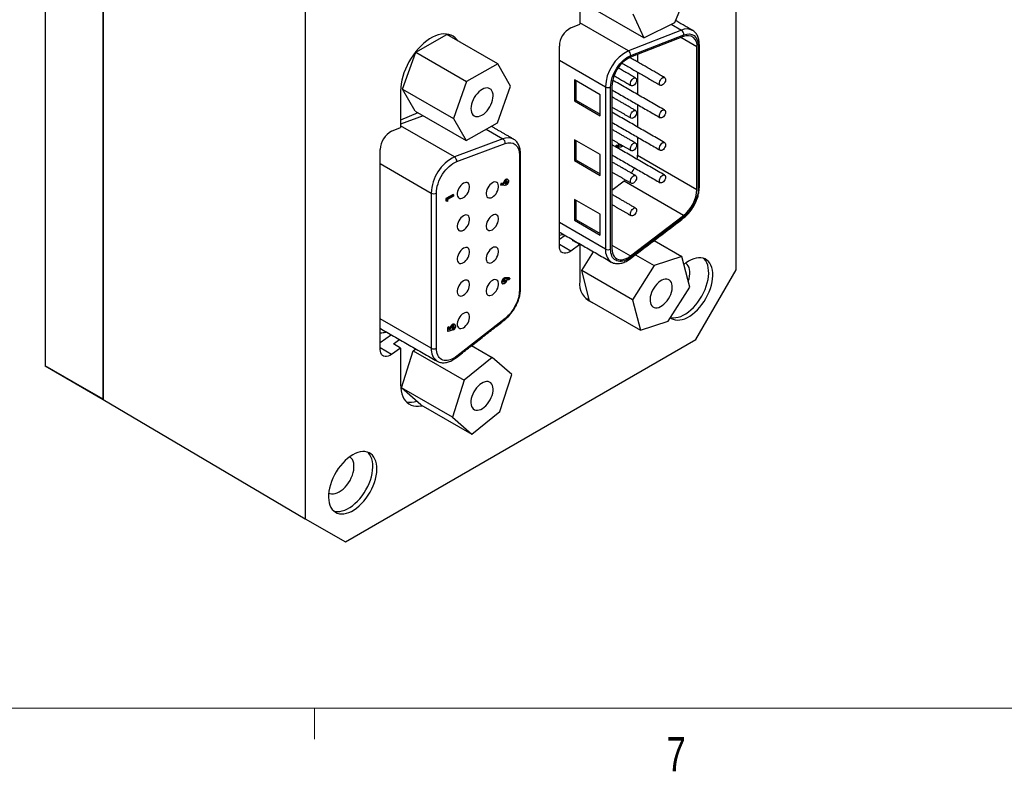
# Model space of a CAD drawing. Header units: millimetres. Extents: x 11 to 421, y 5 to 275.
# Tile 2 of 10: x 45 to 114, y 6 to 58. Entities that reach past the tile are written whole.
import ezdxf

# ---------------------------------------------------------------- set-up
doc = ezdxf.new("R2010")
doc.units = ezdxf.units.MM
doc.styles.add('SLDTEXTSTYLE0', font='TXT', dxfattribs={"width": 0.75})

msp = doc.modelspace()

# ---------------------------------------------------------------- linework, layer by layer
at = {"color": 7, "linetype": 'Continuous', "lineweight": 30}
for p, q in [((95.194, 40.423), (95.194, 77.531)), ((47.2, 70.747), (47.2, 33.757)), ((51.23, 68.42), (51.23, 31.431)), ((51.23, 31.431), (51.23, 68.42)), ((65.249, 60.244), (65.249, 23.136)), ((90.938, 57.625), (91.962, 60.179)), ((84.323, 59.343), (84.323, 57.519)), ((88.773, 56.555), (85.235, 58.598)), ((88.003, 58.223), (88.773, 56.555)), ((83.704, 57.251), (84.323, 57.519)), ((87.714, 55.648), (84.323, 57.606)), ((88.773, 56.555), (90.938, 57.625)), ((90.685, 57.5), (91.396, 57.089)), ((72.928, 55.555), (75.098, 56.789)), ((78.636, 54.746), (75.098, 56.789)), ((91.396, 57.089), (87.714, 55.648)), ((91.532, 56.654), (87.851, 55.213)), ((87.865, 55.323), (91.547, 56.765)), ((92.469, 55.925), (91.338, 56.578)), ((72.015, 52.994), (72.928, 55.555)), ((72.928, 55.555), (76.466, 53.513)), ((82.909, 42.088), (82.909, 55.982)), ((88.338, 55.404), (88.338, 54.881)), ((92.469, 46.02), (92.469, 55.925)), ((92.559, 55.977), (92.559, 46.072)), ((78.636, 54.746), (76.466, 53.513)), ((79.522, 53.207), (78.636, 54.746)), ((82.909, 54.995), (86.111, 53.146)), ((88.338, 54.177), (88.338, 52.621)), ((76.466, 53.513), (75.553, 50.951)), ((85.752, 52.591), (83.956, 53.628)), ((83.956, 53.628), (83.956, 52.176)), ((84.046, 53.576), (84.046, 52.228)), ((71.878, 52.866), (71.878, 50.335)), ((72.015, 52.994), (75.553, 50.951)), ((72.9, 51.454), (72.015, 52.994)), ((78.609, 50.645), (79.522, 53.207)), ((86.111, 53.146), (86.111, 41.873)), ((86.47, 41.873), (86.47, 53.146)), ((86.56, 53.198), (86.56, 41.924)), ((83.956, 52.176), (84.046, 52.228)), ((83.956, 52.176), (85.752, 51.139)), ((84.046, 52.228), (85.752, 51.243)), ((85.752, 51.139), (85.752, 52.591)), ((73.075, 51.353), (71.878, 50.835)), ((72.9, 51.454), (76.438, 49.411)), ((88.338, 51.917), (88.338, 50.36)), ((73.451, 51.136), (71.878, 50.548)), ((75.553, 50.951), (76.438, 49.411)), ((76.438, 49.411), (78.609, 50.645)), ((71.258, 50.067), (71.878, 50.335)), ((75.63, 48.278), (71.878, 50.444)), ((77.83, 50.202), (78.989, 49.532)), ((78.989, 49.532), (75.63, 48.278)), ((85.752, 48.443), (83.956, 49.48)), ((83.956, 49.48), (83.956, 48.028)), ((84.046, 49.428), (84.046, 48.08)), ((88.338, 49.656), (88.338, 48.405)), ((70.464, 34.904), (70.464, 48.797)), ((75.779, 47.952), (79.137, 49.207)), ((86.818, 48.979), (86.858, 49.095)), ((86.818, 48.979), (86.854, 48.958)), ((86.854, 48.958), (86.894, 49.074)), ((87.105, 48.956), (86.854, 48.958)), ((86.858, 49.095), (87.031, 49.093)), ((86.858, 49.095), (86.894, 49.074)), ((86.894, 49.074), (87.067, 49.072)), ((87.031, 49.093), (87.067, 49.072)), ((87.185, 49.104), (87.221, 49.083)), ((80.132, 48.412), (80.132, 38.998)), ((83.956, 48.028), (84.046, 48.08)), ((83.956, 48.028), (85.752, 46.991)), ((84.046, 48.08), (85.752, 47.095)), ((85.752, 46.991), (85.752, 48.443)), ((88.338, 48.405), (92.469, 46.02)), ((70.464, 47.814), (74.007, 45.768)), ((79.222, 46.685), (79.186, 46.706)), ((79.288, 46.544), (79.252, 46.565)), ((87.402, 46.595), (86.56, 45.952)), ((87.402, 46.595), (87.508, 46.682)), ((91.532, 44.21), (87.402, 46.595)), ((78.855, 46.442), (78.815, 46.327)), ((78.851, 46.306), (78.815, 46.327)), ((78.851, 46.306), (78.891, 46.421)), ((79.101, 46.303), (78.851, 46.306)), ((79.027, 46.44), (78.855, 46.442)), ((78.891, 46.421), (78.855, 46.442)), ((78.891, 46.421), (79.063, 46.419)), ((79.063, 46.419), (79.027, 46.44)), ((79.181, 46.451), (79.216, 46.43)), ((74.007, 45.768), (74.007, 34.986)), ((74.366, 34.986), (74.366, 45.768)), ((75.53, 45.676), (75.029, 45.387)), ((75.029, 45.387), (75.029, 45.227)), ((75.065, 45.367), (75.029, 45.387)), ((75.065, 45.206), (75.029, 45.227)), ((75.065, 45.367), (75.566, 45.656)), ((75.065, 45.206), (75.065, 45.367)), ((75.149, 45.192), (75.065, 45.206)), ((75.566, 45.552), (75.149, 45.311)), ((75.149, 45.311), (75.149, 45.192)), ((75.566, 45.656), (75.53, 45.676)), ((75.566, 45.656), (75.566, 45.552)), ((85.752, 44.295), (83.956, 45.332)), ((83.956, 45.332), (83.956, 43.88)), ((84.046, 45.28), (84.046, 43.932)), ((83.956, 43.88), (84.046, 43.932)), ((83.956, 43.88), (85.752, 42.843)), ((84.046, 43.932), (85.752, 42.947)), ((85.752, 42.843), (85.752, 44.295)), ((87.851, 41.4), (91.532, 44.21)), ((91.547, 44.116), (87.865, 41.306)), ((86.111, 41.873), (82.909, 43.721)), ((83.308, 42.829), (82.909, 42.541)), ((83.828, 42.469), (83.874, 42.502)), ((84.323, 42.184), (83.828, 42.469)), ((89.489, 42.466), (91.424, 41.349)), ((83.704, 41.737), (82.909, 42.196)), ((84.323, 42.184), (83.704, 41.737)), ((84.323, 42.184), (84.323, 39.645)), ((86.56, 42.145), (87.851, 41.4)), ((84.46, 40.391), (85.275, 41.694)), ((88.188, 41.474), (89.486, 40.725)), ((91.424, 41.349), (89.486, 40.725)), ((91.967, 39.236), (91.424, 41.349)), ((87.998, 38.349), (84.46, 40.391)), ((85.003, 38.279), (84.46, 40.391)), ((89.486, 40.725), (87.998, 38.349)), ((92.4, 35.583), (95.194, 40.423)), ((79.055, 39.85), (79.091, 39.829)), ((79.165, 39.695), (79.129, 39.716)), ((79.425, 39.873), (79.174, 39.875)), ((79.21, 39.854), (79.174, 39.875)), ((79.21, 39.854), (79.461, 39.852)), ((79.42, 39.737), (79.249, 39.738)), ((79.461, 39.852), (79.42, 39.737)), ((79.461, 39.852), (79.425, 39.873)), ((78.934, 39.56), (78.898, 39.58)), ((79.095, 39.579), (79.059, 39.6)), ((90.479, 36.861), (91.967, 39.236)), ((87.998, 38.349), (88.541, 36.236)), ((85.003, 38.279), (88.541, 36.236)), ((74.007, 34.986), (70.464, 37.031)), ((79.137, 37.056), (75.779, 34.433)), ((75.224, 36.478), (75.14, 36.43)), ((75.14, 36.43), (75.14, 36.166)), ((75.176, 36.409), (75.14, 36.43)), ((75.176, 36.409), (75.259, 36.457)), ((75.176, 36.146), (75.176, 36.409)), ((75.259, 36.457), (75.224, 36.478)), ((75.259, 36.457), (75.259, 36.276)), ((75.318, 36.329), (75.259, 36.309)), ((75.259, 36.276), (75.354, 36.308)), ((75.349, 36.341), (75.313, 36.362)), ((75.354, 36.308), (75.318, 36.329)), ((75.471, 36.335), (75.454, 36.238)), ((75.515, 36.612), (75.479, 36.633)), ((75.519, 36.389), (75.519, 36.27)), ((75.555, 36.368), (75.519, 36.389)), ((75.555, 36.249), (75.519, 36.27)), ((75.555, 36.249), (75.555, 36.368)), ((75.6, 36.473), (75.564, 36.494)), ((88.541, 36.236), (90.479, 36.861)), ((68.044, 21.522), (92.4, 35.583)), ((71.244, 35.919), (70.464, 35.356)), ((71.383, 35.285), (71.809, 35.593)), ((75.176, 36.146), (75.14, 36.166)), ((75.454, 36.238), (75.176, 36.146)), ((71.258, 34.552), (70.464, 35.011)), ((71.878, 34.999), (71.258, 34.552)), ((71.878, 34.999), (71.383, 35.285)), ((71.878, 34.999), (71.878, 32.46)), ((72.765, 34.796), (72.942, 34.939)), ((76.812, 35.162), (78.249, 34.333)), ((71.939, 32.235), (72.765, 34.796)), ((72.765, 34.796), (76.304, 32.753)), ((78.249, 34.333), (76.304, 32.753)), ((79.598, 33.148), (78.249, 34.333)), ((47.2, 33.757), (51.23, 31.431)), ((49.922, 32.185), (47.2, 33.757)), ((78.771, 30.587), (79.598, 33.148)), ((51.266, 31.41), (49.922, 32.185)), ((75.477, 30.193), (71.939, 32.235)), ((73.288, 31.051), (71.939, 32.235)), ((76.304, 32.753), (75.477, 30.193)), ((51.23, 31.431), (65.249, 23.136)), ((73.288, 31.051), (76.826, 29.008)), ((75.477, 30.193), (76.826, 29.008)), ((76.826, 29.008), (78.771, 30.587)), ((65.249, 23.136), (68.044, 21.522))]:
    msp.add_line(p, q, dxfattribs=at)
at = {"color": 7, "linetype": 'Continuous', "lineweight": 0}
for p, q in [((415.957, 9.959), (15.907, 9.959)), ((65.907, 9.959), (65.907, 7.805))]:
    msp.add_line(p, q, dxfattribs=at)
at = {"color": 7, "linetype": 'Continuous', "lineweight": 30, "flags": 128}
for points in [[(75.851, 56.354), (75.784, 56.445), (75.667, 56.567), (75.534, 56.667), (75.388, 56.743), (75.23, 56.796), (75.06, 56.824), (74.88, 56.827), (74.693, 56.806), (74.499, 56.759), (74.301, 56.689), (74.1, 56.595), (73.898, 56.479), (73.697, 56.341), (73.499, 56.182), (73.305, 56.005), (73.118, 55.81), (72.938, 55.599), (72.769, 55.375), (72.61, 55.14), (72.464, 54.894), (72.332, 54.642), (72.215, 54.384), (72.114, 54.124), (72.03, 53.864), (71.964, 53.605), (71.916, 53.351), (71.887, 53.104), (71.878, 52.866)], [(75.356, 56.64), (75.289, 56.731), (75.231, 56.796)], [(88.06, 53.249), (87.996, 53.223), (87.938, 53.222), (87.891, 53.246), (87.859, 53.291), (87.845, 53.355), (87.85, 53.432), (87.873, 53.515), (87.913, 53.596), (87.966, 53.668), (88.028, 53.726), (88.092, 53.763), (88.153, 53.776), (88.206, 53.765), (88.246, 53.73), (88.27, 53.675), (88.275, 53.603), (88.26, 53.523), (88.228, 53.44), (88.181, 53.362), (88.123, 53.297), (88.06, 53.249)], [(90.071, 53.28), (90.008, 53.254), (89.95, 53.253), (89.903, 53.276), (89.871, 53.322), (89.856, 53.386), (89.861, 53.463), (89.885, 53.546), (89.925, 53.627), (89.978, 53.699), (90.039, 53.756), (90.103, 53.794), (90.165, 53.807), (90.218, 53.796), (90.258, 53.761), (90.281, 53.706), (90.286, 53.634), (90.272, 53.554), (90.24, 53.471), (90.193, 53.393), (90.135, 53.328), (90.071, 53.28)], [(76.765, 51.64), (76.774, 51.505), (76.801, 51.385), (76.847, 51.281), (76.909, 51.197), (76.987, 51.135), (77.079, 51.096), (77.181, 51.082), (77.293, 51.092), (77.411, 51.126), (77.531, 51.183), (77.652, 51.263), (77.77, 51.363), (77.883, 51.48), (77.986, 51.612), (78.079, 51.756), (78.159, 51.908), (78.223, 52.063), (78.27, 52.219), (78.299, 52.372), (78.31, 52.518), (78.301, 52.652), (78.274, 52.773), (78.228, 52.876), (78.166, 52.96), (78.088, 53.022), (77.996, 53.061), (77.893, 53.076), (77.782, 53.066), (77.664, 53.032), (77.543, 52.974), (77.423, 52.894), (77.304, 52.795), (77.192, 52.677), (77.088, 52.545), (76.996, 52.401), (76.916, 52.25), (76.852, 52.094), (76.805, 51.938), (76.776, 51.785), (76.765, 51.64)], [(88.06, 50.988), (87.996, 50.963), (87.938, 50.962), (87.891, 50.985), (87.859, 51.031), (87.845, 51.095), (87.85, 51.171), (87.873, 51.254), (87.913, 51.335), (87.966, 51.408), (88.028, 51.465), (88.092, 51.502), (88.153, 51.515), (88.206, 51.504), (88.246, 51.469), (88.27, 51.414), (88.275, 51.343), (88.26, 51.262), (88.228, 51.179), (88.181, 51.102), (88.123, 51.036), (88.06, 50.988)], [(90.071, 51.019), (90.008, 50.994), (89.95, 50.992), (89.903, 51.016), (89.871, 51.061), (89.856, 51.126), (89.861, 51.202), (89.885, 51.285), (89.925, 51.366), (89.978, 51.438), (90.039, 51.496), (90.103, 51.533), (90.165, 51.546), (90.218, 51.535), (90.258, 51.5), (90.281, 51.445), (90.286, 51.374), (90.272, 51.293), (90.24, 51.21), (90.193, 51.133), (90.135, 51.067), (90.071, 51.019)], [(88.06, 48.728), (87.996, 48.702), (87.938, 48.701), (87.891, 48.724), (87.859, 48.77), (87.845, 48.834), (87.85, 48.911), (87.873, 48.993), (87.913, 49.074), (87.966, 49.147), (88.028, 49.204), (88.092, 49.241), (88.153, 49.255), (88.206, 49.244), (88.246, 49.209), (88.27, 49.153), (88.275, 49.082), (88.26, 49.001), (88.228, 48.919), (88.181, 48.841), (88.123, 48.775), (88.06, 48.728)], [(90.071, 48.759), (90.008, 48.733), (89.95, 48.732), (89.903, 48.755), (89.871, 48.801), (89.856, 48.865), (89.861, 48.942), (89.885, 49.024), (89.925, 49.105), (89.978, 49.178), (90.039, 49.235), (90.103, 49.272), (90.165, 49.286), (90.218, 49.275), (90.258, 49.24), (90.281, 49.184), (90.286, 49.113), (90.272, 49.032), (90.24, 48.95), (90.193, 48.872), (90.135, 48.806), (90.071, 48.759)], [(88.312, 48.114), (88.327, 48.217), (88.338, 48.405)], [(78.255, 46.479), (78.165, 46.417), (78.079, 46.335), (78.001, 46.238), (77.934, 46.13), (77.882, 46.015), (77.845, 45.899), (77.826, 45.786), (77.826, 45.682), (77.845, 45.591), (77.882, 45.517), (77.934, 45.464), (78.001, 45.433), (78.079, 45.426), (78.165, 45.443), (78.255, 45.484), (78.344, 45.546), (78.43, 45.628), (78.508, 45.725), (78.575, 45.833), (78.628, 45.948), (78.665, 46.064), (78.684, 46.177), (78.684, 46.281), (78.665, 46.372), (78.628, 46.446), (78.575, 46.5), (78.508, 46.531), (78.43, 46.538), (78.344, 46.52), (78.255, 46.479)], [(88.06, 46.467), (87.996, 46.441), (87.938, 46.44), (87.891, 46.463), (87.859, 46.509), (87.845, 46.573), (87.85, 46.65), (87.873, 46.733), (87.913, 46.814), (87.966, 46.886), (88.028, 46.943), (88.092, 46.981), (88.153, 46.994), (88.206, 46.983), (88.246, 46.948), (88.27, 46.893), (88.275, 46.821), (88.26, 46.741), (88.228, 46.658), (88.181, 46.58), (88.123, 46.515), (88.06, 46.467)], [(90.071, 46.498), (90.008, 46.472), (89.95, 46.471), (89.903, 46.494), (89.871, 46.54), (89.856, 46.604), (89.861, 46.681), (89.885, 46.764), (89.925, 46.845), (89.978, 46.917), (90.039, 46.974), (90.103, 47.011), (90.165, 47.025), (90.218, 47.014), (90.258, 46.979), (90.281, 46.924), (90.286, 46.852), (90.272, 46.772), (90.24, 46.689), (90.193, 46.611), (90.135, 46.546), (90.071, 46.498)], [(76.243, 46.448), (76.154, 46.386), (76.068, 46.304), (75.99, 46.207), (75.923, 46.099), (75.87, 45.984), (75.833, 45.868), (75.815, 45.755), (75.815, 45.651), (75.833, 45.56), (75.87, 45.486), (75.923, 45.433), (75.99, 45.402), (76.068, 45.395), (76.154, 45.412), (76.243, 45.453), (76.333, 45.516), (76.419, 45.597), (76.497, 45.694), (76.564, 45.803), (76.617, 45.917), (76.653, 46.034), (76.672, 46.146), (76.672, 46.25), (76.653, 46.341), (76.617, 46.415), (76.564, 46.469), (76.497, 46.5), (76.419, 46.507), (76.333, 46.489), (76.243, 46.448)], [(88.06, 44.206), (87.996, 44.181), (87.938, 44.18), (87.891, 44.203), (87.859, 44.249), (87.845, 44.313), (87.85, 44.389), (87.873, 44.472), (87.913, 44.553), (87.966, 44.626), (88.028, 44.683), (88.092, 44.72), (88.153, 44.733), (88.206, 44.722), (88.246, 44.687), (88.27, 44.632), (88.275, 44.561), (88.26, 44.48), (88.228, 44.397), (88.181, 44.32), (88.123, 44.254), (88.06, 44.206)], [(76.243, 44.188), (76.154, 44.125), (76.068, 44.044), (75.99, 43.946), (75.923, 43.838), (75.87, 43.723), (75.833, 43.607), (75.815, 43.495), (75.815, 43.39), (75.833, 43.3), (75.87, 43.226), (75.923, 43.172), (75.99, 43.141), (76.068, 43.134), (76.154, 43.151), (76.243, 43.192), (76.333, 43.255), (76.419, 43.336), (76.497, 43.434), (76.564, 43.542), (76.617, 43.657), (76.653, 43.773), (76.672, 43.885), (76.672, 43.99), (76.653, 44.08), (76.617, 44.154), (76.564, 44.208), (76.497, 44.239), (76.419, 44.246), (76.333, 44.229), (76.243, 44.188)], [(78.255, 44.219), (78.165, 44.156), (78.079, 44.074), (78.001, 43.977), (77.934, 43.869), (77.882, 43.754), (77.845, 43.638), (77.826, 43.525), (77.826, 43.421), (77.845, 43.33), (77.882, 43.257), (77.934, 43.203), (78.001, 43.172), (78.079, 43.165), (78.165, 43.182), (78.255, 43.223), (78.344, 43.286), (78.43, 43.367), (78.508, 43.464), (78.575, 43.573), (78.628, 43.688), (78.665, 43.804), (78.684, 43.916), (78.684, 44.02), (78.665, 44.111), (78.628, 44.185), (78.575, 44.239), (78.508, 44.27), (78.43, 44.277), (78.344, 44.26), (78.255, 44.219)], [(76.243, 41.927), (76.154, 41.864), (76.068, 41.783), (75.99, 41.686), (75.923, 41.577), (75.87, 41.463), (75.833, 41.346), (75.815, 41.234), (75.815, 41.13), (75.833, 41.039), (75.87, 40.965), (75.923, 40.911), (75.99, 40.88), (76.068, 40.873), (76.154, 40.891), (76.243, 40.932), (76.333, 40.994), (76.419, 41.076), (76.497, 41.173), (76.564, 41.281), (76.617, 41.396), (76.653, 41.512), (76.672, 41.625), (76.672, 41.729), (76.653, 41.82), (76.617, 41.894), (76.564, 41.947), (76.497, 41.978), (76.419, 41.985), (76.333, 41.968), (76.243, 41.927)], [(78.255, 41.958), (78.165, 41.895), (78.079, 41.814), (78.001, 41.717), (77.934, 41.608), (77.882, 41.494), (77.845, 41.377), (77.826, 41.265), (77.826, 41.161), (77.845, 41.07), (77.882, 40.996), (77.934, 40.942), (78.001, 40.911), (78.079, 40.904), (78.165, 40.922), (78.255, 40.962), (78.344, 41.025), (78.43, 41.107), (78.508, 41.204), (78.575, 41.312), (78.628, 41.427), (78.665, 41.543), (78.684, 41.656), (78.684, 41.76), (78.665, 41.851), (78.628, 41.925), (78.575, 41.978), (78.508, 42.009), (78.43, 42.016), (78.344, 41.999), (78.255, 41.958)], [(83.704, 41.737), (83.584, 41.662), (83.465, 41.612), (83.351, 41.586), (83.244, 41.587), (83.148, 41.614), (83.065, 41.666), (82.998, 41.742), (82.949, 41.84), (82.919, 41.956), (82.909, 42.088)], [(86.56, 41.924), (86.57, 41.759), (86.599, 41.609), (86.648, 41.475), (86.714, 41.361), (86.798, 41.268), (86.897, 41.198), (87.009, 41.152), (87.134, 41.131), (87.268, 41.136), (87.409, 41.165), (87.555, 41.22), (87.703, 41.299), (87.851, 41.4)], [(90.627, 37.097), (90.686, 37.058), (90.817, 36.993), (90.961, 36.953), (91.115, 36.937), (91.277, 36.946), (91.447, 36.979), (91.622, 37.036), (91.8, 37.117), (91.978, 37.22), (92.156, 37.345), (92.331, 37.489), (92.501, 37.652), (92.663, 37.831), (92.817, 38.025), (92.961, 38.231), (93.092, 38.447), (93.21, 38.67), (93.313, 38.898), (93.399, 39.129), (93.469, 39.359), (93.52, 39.587), (93.553, 39.809), (93.568, 40.023), (93.563, 40.226), (93.539, 40.417), (93.497, 40.593), (93.436, 40.752), (93.358, 40.893), (93.263, 41.013), (93.153, 41.112), (93.028, 41.188), (92.89, 41.24), (92.742, 41.268), (92.583, 41.272), (92.416, 41.251), (92.244, 41.205), (92.067, 41.136), (91.889, 41.044), (91.889, 41.044)], [(90.644, 37.123), (90.678, 37.116), (90.832, 37.1), (90.995, 37.109), (91.164, 37.142), (91.339, 37.199), (91.517, 37.28), (91.695, 37.383), (91.873, 37.508), (92.048, 37.652), (92.218, 37.815), (92.38, 37.994), (92.534, 38.188), (92.678, 38.394), (92.809, 38.61), (92.927, 38.833), (93.03, 39.062), (93.116, 39.292), (93.186, 39.522), (93.238, 39.75), (93.271, 39.972), (93.285, 40.186), (93.28, 40.389), (93.256, 40.58), (93.214, 40.756), (93.153, 40.916), (93.075, 41.056), (92.98, 41.176), (92.926, 41.229)], [(91.889, 41.044), (91.71, 40.93), (91.56, 40.817)], [(91.865, 39.633), (91.918, 39.807), (91.956, 39.984), (91.975, 40.156), (91.975, 40.317), (91.956, 40.466), (91.918, 40.6), (91.862, 40.716), (91.79, 40.812), (91.701, 40.887), (91.677, 40.902)], [(76.243, 39.666), (76.154, 39.604), (76.068, 39.522), (75.99, 39.425), (75.923, 39.317), (75.87, 39.202), (75.833, 39.086), (75.815, 38.973), (75.815, 38.869), (75.833, 38.778), (75.87, 38.704), (75.923, 38.651), (75.99, 38.62), (76.068, 38.613), (76.154, 38.63), (76.243, 38.671), (76.333, 38.733), (76.419, 38.815), (76.497, 38.912), (76.564, 39.021), (76.617, 39.135), (76.653, 39.251), (76.672, 39.364), (76.672, 39.468), (76.653, 39.559), (76.617, 39.633), (76.564, 39.687), (76.497, 39.718), (76.419, 39.725), (76.333, 39.707), (76.243, 39.666)], [(78.255, 39.697), (78.165, 39.635), (78.079, 39.553), (78.001, 39.456), (77.934, 39.348), (77.882, 39.233), (77.845, 39.117), (77.826, 39.004), (77.826, 38.9), (77.845, 38.809), (77.882, 38.735), (77.934, 38.682), (78.001, 38.651), (78.079, 38.644), (78.165, 38.661), (78.255, 38.702), (78.344, 38.764), (78.43, 38.846), (78.508, 38.943), (78.575, 39.051), (78.628, 39.166), (78.665, 39.282), (78.684, 39.395), (78.684, 39.499), (78.665, 39.59), (78.628, 39.664), (78.575, 39.718), (78.508, 39.749), (78.43, 39.756), (78.344, 39.738), (78.255, 39.697)], [(90.176, 38.041), (90.29, 38.152), (90.397, 38.28), (90.494, 38.42), (90.578, 38.569), (90.648, 38.724), (90.701, 38.881), (90.736, 39.035), (90.753, 39.183), (90.751, 39.322), (90.73, 39.448), (90.691, 39.557), (90.634, 39.648), (90.561, 39.717), (90.474, 39.764), (90.374, 39.787), (90.266, 39.786), (90.15, 39.76), (90.03, 39.71), (89.908, 39.638), (89.789, 39.544), (89.675, 39.433), (89.568, 39.305), (89.471, 39.165), (89.387, 39.016), (89.317, 38.861), (89.264, 38.705), (89.228, 38.55), (89.212, 38.402), (89.214, 38.263), (89.235, 38.138), (89.274, 38.028), (89.331, 37.937), (89.404, 37.868), (89.491, 37.821), (89.59, 37.798), (89.699, 37.799), (89.815, 37.825), (89.935, 37.875), (90.056, 37.948), (90.176, 38.041)], [(76.243, 37.406), (76.154, 37.343), (76.068, 37.261), (75.99, 37.164), (75.923, 37.056), (75.87, 36.941), (75.833, 36.825), (75.815, 36.713), (75.815, 36.608), (75.833, 36.517), (75.87, 36.444), (75.923, 36.39), (75.99, 36.359), (76.068, 36.352), (76.154, 36.369), (76.243, 36.41), (76.333, 36.473), (76.419, 36.554), (76.497, 36.652), (76.564, 36.76), (76.617, 36.875), (76.653, 36.991), (76.672, 37.103), (76.672, 37.207), (76.653, 37.298), (76.617, 37.372), (76.564, 37.426), (76.497, 37.457), (76.419, 37.464), (76.333, 37.447), (76.243, 37.406)], [(70.464, 36.38), (70.469, 36.375), (70.551, 36.319)], [(71.258, 34.552), (71.139, 34.478), (71.02, 34.427), (70.906, 34.402), (70.799, 34.403), (70.703, 34.43), (70.62, 34.482), (70.553, 34.558), (70.504, 34.655), (70.474, 34.772), (70.464, 34.904)], [(71.878, 32.46), (71.887, 32.233), (71.916, 32.019), (71.964, 31.82), (72.03, 31.638), (72.114, 31.474), (72.215, 31.33), (72.332, 31.208), (72.464, 31.108), (72.61, 31.032), (72.769, 30.979), (72.938, 30.951), (73.118, 30.948), (73.305, 30.969), (73.397, 30.988)], [(78.017, 31.249), (78.106, 31.396), (78.181, 31.549), (78.24, 31.705), (78.281, 31.861), (78.305, 32.011), (78.309, 32.154), (78.294, 32.284), (78.261, 32.4), (78.21, 32.497), (78.142, 32.574), (78.06, 32.629), (77.964, 32.66), (77.858, 32.667), (77.745, 32.649), (77.626, 32.607), (77.505, 32.543), (77.384, 32.456), (77.268, 32.351), (77.158, 32.228), (77.057, 32.092), (76.969, 31.945), (76.894, 31.792), (76.835, 31.636), (76.793, 31.48), (76.77, 31.33), (76.766, 31.187), (76.78, 31.057), (76.814, 30.941), (76.865, 30.844), (76.932, 30.767), (77.015, 30.712), (77.11, 30.681), (77.216, 30.674), (77.33, 30.692), (77.449, 30.733), (77.57, 30.798), (77.69, 30.885), (77.807, 30.99), (77.917, 31.113), (78.017, 31.249)], [(68.554, 27.574), (68.376, 27.46), (68.199, 27.325), (68.027, 27.171), (67.86, 27), (67.702, 26.813), (67.553, 26.613), (67.415, 26.402), (67.291, 26.182), (67.18, 25.956), (67.085, 25.726), (67.007, 25.495), (66.947, 25.266), (66.904, 25.041), (66.88, 24.823), (66.876, 24.614), (66.89, 24.416), (66.923, 24.232), (66.975, 24.064), (67.044, 23.914), (67.131, 23.784), (67.234, 23.674), (67.351, 23.587), (67.483, 23.523), (67.626, 23.482), (67.78, 23.466), (67.943, 23.475), (68.113, 23.508), (68.287, 23.565), (68.465, 23.646), (68.644, 23.749), (68.822, 23.874), (68.996, 24.018), (69.166, 24.181), (69.329, 24.36), (69.483, 24.554), (69.626, 24.76), (69.758, 24.976), (69.875, 25.199), (69.978, 25.427), (70.065, 25.658), (70.134, 25.888), (70.186, 26.116), (70.219, 26.338), (70.233, 26.552), (70.228, 26.755), (70.205, 26.946), (70.162, 27.122), (70.102, 27.282), (70.023, 27.422), (69.929, 27.542), (69.818, 27.641), (69.694, 27.717), (69.556, 27.769), (69.407, 27.797), (69.248, 27.801), (69.082, 27.78), (68.909, 27.735), (68.733, 27.666), (68.554, 27.574)], [(66.893, 24.919), (66.97, 24.883), (67.085, 24.856), (67.209, 24.853), (67.341, 24.875), (67.478, 24.922), (67.618, 24.991), (67.757, 25.083), (67.894, 25.195), (68.026, 25.325), (68.15, 25.471), (68.265, 25.63), (68.367, 25.8), (68.455, 25.976), (68.528, 26.156), (68.584, 26.336), (68.621, 26.514), (68.64, 26.685), (68.64, 26.846), (68.621, 26.996), (68.584, 27.129), (68.528, 27.245), (68.455, 27.341), (68.367, 27.416), (68.342, 27.431)], [(67.234, 23.674), (67.343, 23.646), (67.497, 23.63), (67.66, 23.638), (67.83, 23.672), (68.004, 23.729), (68.182, 23.809), (68.361, 23.913), (68.539, 24.037), (68.713, 24.182), (68.883, 24.344), (69.046, 24.524), (69.2, 24.717), (69.343, 24.923), (69.475, 25.139), (69.593, 25.363), (69.695, 25.591), (69.782, 25.821), (69.851, 26.052), (69.903, 26.279), (69.936, 26.501), (69.95, 26.715), (69.946, 26.919), (69.922, 27.11), (69.879, 27.286), (69.819, 27.445), (69.741, 27.585), (69.646, 27.706), (69.592, 27.758)]]:
    msp.add_lwpolyline(points, dxfattribs=at)
at = {"color": 7, "linetype": 'Continuous', "lineweight": 30}
for centre, radius, start, end in [((84.397, 55.933), 1.489, 117.75251, 178.13009), ((91.765, 56.314), 0.859, 62.88521, 115.44204), ((91.204, 56.803), 0.345, 353.66137, 56.20657), ((91.808, 56.042), 0.671, 349.95482, 114.26293), ((89.005, 53.057), 2.895, 116.4822, 178.23027), ((87.522, 55.362), 0.345, 353.66137, 56.20657), ((92.506, 56.093), 0.128, 294.37638, 354.2854), ((88.899, 53.121), 2.34, 116.61293, 178.09955), ((86.291, 53.493), 0.39, 242.60967, 297.39033), ((71.952, 48.749), 1.489, 117.75251, 178.13009), ((79.34, 48.76), 0.849, 62.83466, 114.39006), ((78.799, 49.249), 0.342, 352.86131, 56.09482), ((76.889, 45.684), 2.883, 115.88642, 178.32532), ((75.44, 47.994), 0.342, 352.86131, 56.09482), ((80.079, 48.528), 0.128, 294.37638, 354.2854), ((85.659, 48.665), 2.716, 326.13007, 335.05941), ((90.025, 46.137), 2.447, 308.02788, 357.2596), ((92.506, 46.188), 0.128, 294.37466, 354.3052), ((74.187, 46.115), 0.39, 242.60967, 297.39033), ((91.452, 44.088), 0.0987, 314.50131, 16.38586), ((87.103, 41.782), 0.996, 174.80143, 234.06901), ((86.291, 42.219), 0.39, 242.60967, 297.39033), ((87.444, 40.292), 2.592, 147.14282, 152.98344), ((87.77, 41.278), 0.0991, 315.14673, 16.30567), ((80.079, 39.115), 0.128, 294.37466, 354.3052), ((85.693, 39.458), 1.383, 172.2463, 248.82054), ((84.993, 39.577), 1.16, 256.28085, 268.76599), ((79.046, 37.027), 0.0961, 315.35685, 17.544), ((75.007, 34.899), 1.004, 175.07277, 234.03751), ((74.187, 35.332), 0.39, 242.60967, 297.39033), ((75.687, 34.404), 0.0965, 315.90514, 17.47334), ((72.573, 32.611), 1.379, 257.42912, 288.18622)]:
    msp.add_arc(centre, radius, start, end, dxfattribs=at)
for points, degree in [([(92.154, 57.08), (90.989, 57.752)], 1), ([(92.633, 46.176), (92.633, 56.081)], 1), ([(87.262, 54.799), (89.919, 53.265)], 1), ([(90.224, 53.793), (87.8, 55.192)], 1), ([(88.212, 53.762), (86.993, 54.466)], 1), ([(90.224, 51.532), (86.612, 53.617)], 1), ([(86.709, 53.926), (87.907, 53.234)], 1), ([(86.56, 52.943), (89.919, 51.004)], 1), ([(88.212, 51.501), (86.56, 52.455)], 1), ([(86.56, 51.751), (87.907, 50.973)], 1), ([(90.224, 49.271), (86.56, 51.386)], 1), ([(86.56, 50.683), (89.919, 48.744)], 1), ([(79.727, 49.515), (78.186, 50.404)], 1), ([(88.212, 49.241), (86.56, 50.194)], 1), ([(86.56, 49.49), (87.907, 48.713)], 1), ([(90.224, 47.011), (86.56, 49.126)], 1), ([(87.151, 49.116), (87.156, 49.146)], 1), ([(80.206, 39.102), (80.206, 48.516)], 1), ([(86.56, 48.422), (89.919, 46.483)], 1), ([(88.212, 46.98), (86.56, 47.934)], 1), ([(86.56, 47.23), (87.907, 46.452)], 1), ([(79.332, 46.697), (79.296, 46.718)], 1), ([(88.212, 44.719), (86.56, 45.673)], 1), ([(86.56, 44.969), (87.907, 44.191)], 1), ([(87.839, 41.207), (91.521, 44.017)], 1), ([(82.909, 43.06), (86.516, 40.977)], 1), ([(87.865, 41.306), (87.802, 41.257), (87.738, 41.215), (87.674, 41.178)], 3), ([(78.943, 39.482), (78.979, 39.461)], 1), ([(75.756, 34.336), (79.114, 36.959)], 1), ([(70.551, 36.319), (74.412, 34.09)], 1), ([(75.641, 36.626), (75.605, 36.647)], 1), ([(75.779, 34.433), (75.71, 34.379), (75.64, 34.331), (75.57, 34.291)], 3)]:
    msp.add_open_spline(points, degree=degree, dxfattribs=at)
for points, knots in [([(91.547, 56.765), (91.829, 56.875), (92.086, 56.856), (92.457, 56.568), (92.559, 56.307), (92.559, 55.977)], [0, 0, 0, 0, 0.5, 0.5, 1, 1, 1, 1]), ([(92.633, 56.08), (92.633, 56.081), (92.635, 56.133), (92.628, 56.234), (92.609, 56.381), (92.575, 56.521), (92.527, 56.653), (92.464, 56.775), (92.387, 56.886), (92.293, 56.982), (92.215, 57.046), (92.165, 57.071), (92.155, 57.076)], [0, 0, 0, 0, 0.000289, 0.119308, 0.239396, 0.36018, 0.481339, 0.602619, 0.724028, 0.846038, 0.969712, 1, 1, 1, 1]), ([(86.47, 53.146), (86.47, 53.553), (86.625, 54.029), (87.162, 54.867), (87.517, 55.187), (87.865, 55.323)], [0, 0, 0, 0, 0.5, 0.5, 1, 1, 1, 1]), ([(79.137, 49.207), (79.416, 49.311), (79.668, 49.288), (80.032, 48.997), (80.132, 48.739), (80.132, 48.412)], [0, 0, 0, 0, 0.5, 0.5, 1, 1, 1, 1]), ([(80.206, 48.516), (80.206, 48.516), (80.208, 48.568), (80.201, 48.669), (80.182, 48.816), (80.148, 48.956), (80.1, 49.088), (80.037, 49.21), (79.96, 49.321), (79.866, 49.417), (79.787, 49.482), (79.737, 49.507), (79.726, 49.513)], [0, 0, 0, 0, 0.000288, 0.119012, 0.238802, 0.359287, 0.480145, 0.601125, 0.722233, 0.84394, 0.967307, 1, 1, 1, 1]), ([(87.031, 49.093), (87.032, 49.117), (87.034, 49.153), (87.052, 49.19), (87.058, 49.203)], [0, 0, 0, 0, 0.659884, 1, 1, 1, 1]), ([(87.067, 49.072), (87.068, 49.096), (87.07, 49.132), (87.088, 49.169), (87.094, 49.182)], [0, 0, 0, 0, 0.659884, 1, 1, 1, 1]), ([(87.226, 48.981), (87.222, 48.979), (87.214, 48.975), (87.202, 48.97), (87.19, 48.965), (87.18, 48.962), (87.172, 48.96), (87.165, 48.959), (87.157, 48.958), (87.148, 48.957), (87.138, 48.957), (87.128, 48.956), (87.117, 48.956), (87.109, 48.956), (87.105, 48.956)], [0, 0, 0, 0, 0.0925378, 0.1855908, 0.2795525, 0.3756023, 0.4276167, 0.4871169, 0.5541989, 0.628624, 0.7096876, 0.7991807, 0.8953573, 1, 1, 1, 1]), ([(87.221, 49.083), (87.217, 49.081), (87.207, 49.076), (87.194, 49.072), (87.181, 49.072), (87.171, 49.075), (87.162, 49.081), (87.156, 49.09), (87.151, 49.101), (87.151, 49.111), (87.151, 49.116)], [0, 0, 0, 0, 0.137856, 0.267045, 0.392134, 0.518326, 0.642638, 0.759857, 0.877282, 1, 1, 1, 1]), ([(87.185, 49.104), (87.176, 49.098), (87.165, 49.092), (87.156, 49.093), (87.156, 49.093)], [0, 0, 0, 0, 0.922138, 1, 1, 1, 1]), ([(87.205, 49.118), (87.203, 49.117), (87.197, 49.111), (87.19, 49.107), (87.185, 49.104)], [0, 0, 0, 0, 0.267107, 1, 1, 1, 1]), ([(87.24, 49.098), (87.239, 49.096), (87.233, 49.09), (87.226, 49.086), (87.221, 49.083)], [0, 0, 0, 0, 0.267107, 1, 1, 1, 1]), ([(87.309, 49.058), (87.309, 49.057), (87.293, 49.032), (87.262, 49.005), (87.234, 48.987), (87.226, 48.981)], [0, 0, 0, 0, 0.0309, 0.713144, 1, 1, 1, 1]), ([(74.366, 45.768), (74.366, 46.179), (74.524, 46.66), (75.069, 47.502), (75.429, 47.821), (75.779, 47.952)], [0, 0, 0, 0, 0.5, 0.5, 1, 1, 1, 1]), ([(79.186, 46.706), (79.18, 46.702), (79.169, 46.696), (79.153, 46.684), (79.138, 46.671), (79.124, 46.657), (79.11, 46.642), (79.096, 46.626), (79.084, 46.608), (79.072, 46.59), (79.062, 46.571), (79.052, 46.552), (79.045, 46.533), (79.038, 46.514), (79.033, 46.495), (79.029, 46.476), (79.027, 46.458), (79.027, 46.446), (79.027, 46.44)], [0, 0, 0, 0, 0.067843, 0.133268, 0.197344, 0.259699, 0.321681, 0.383542, 0.446244, 0.510279, 0.573927, 0.635647, 0.696174, 0.7557, 0.815084, 0.875264, 0.936671, 1, 1, 1, 1]), ([(79.063, 46.419), (79.063, 46.425), (79.063, 46.437), (79.065, 46.456), (79.069, 46.474), (79.074, 46.493), (79.08, 46.512), (79.088, 46.531), (79.098, 46.55), (79.108, 46.569), (79.12, 46.588), (79.132, 46.605), (79.145, 46.622), (79.159, 46.637), (79.174, 46.651), (79.189, 46.664), (79.205, 46.675), (79.216, 46.682), (79.222, 46.685)], [0, 0, 0, 0, 0.063329, 0.124736, 0.184916, 0.2443, 0.303826, 0.364353, 0.426073, 0.489721, 0.553756, 0.616458, 0.678319, 0.740301, 0.802656, 0.866732, 0.932157, 1, 1, 1, 1]), ([(79.146, 46.462), (79.147, 46.468), (79.147, 46.478), (79.151, 46.495), (79.157, 46.512), (79.166, 46.528), (79.177, 46.544), (79.189, 46.558), (79.202, 46.569), (79.212, 46.575), (79.216, 46.578)], [0, 0, 0, 0, 0.126068, 0.246701, 0.365023, 0.489143, 0.614151, 0.737775, 0.864596, 1, 1, 1, 1]), ([(79.252, 46.565), (79.251, 46.56), (79.251, 46.55), (79.247, 46.534), (79.24, 46.518), (79.231, 46.502), (79.221, 46.486), (79.208, 46.472), (79.195, 46.46), (79.185, 46.454), (79.181, 46.451)], [0, 0, 0, 0, 0.116565, 0.230733, 0.349187, 0.475665, 0.605074, 0.732972, 0.862715, 1, 1, 1, 1]), ([(79.296, 46.717), (79.284, 46.722), (79.257, 46.733), (79.217, 46.723), (79.192, 46.709), (79.186, 46.706)], [0, 0, 0, 0, 0.406249, 0.8348, 1, 1, 1, 1]), ([(79.216, 46.578), (79.221, 46.581), (79.231, 46.586), (79.245, 46.589), (79.257, 46.59), (79.268, 46.586), (79.276, 46.58), (79.283, 46.571), (79.287, 46.559), (79.287, 46.549), (79.288, 46.544)], [0, 0, 0, 0, 0.137818, 0.26657, 0.392361, 0.519475, 0.643948, 0.762399, 0.878848, 1, 1, 1, 1]), ([(79.288, 46.544), (79.287, 46.539), (79.287, 46.53), (79.283, 46.514), (79.276, 46.497), (79.267, 46.481), (79.257, 46.465), (79.244, 46.451), (79.231, 46.439), (79.221, 46.433), (79.216, 46.43)], [0, 0, 0, 0, 0.116565, 0.230733, 0.349187, 0.475665, 0.605074, 0.732972, 0.862715, 1, 1, 1, 1]), ([(79.377, 46.598), (79.377, 46.592), (79.377, 46.579), (79.375, 46.56), (79.371, 46.54), (79.366, 46.521), (79.359, 46.501), (79.351, 46.482), (79.341, 46.462), (79.33, 46.443), (79.318, 46.424), (79.305, 46.406), (79.292, 46.39), (79.279, 46.375), (79.265, 46.361), (79.251, 46.349), (79.236, 46.338), (79.226, 46.332), (79.221, 46.329)], [0, 0, 0, 0, 0.066486, 0.130736, 0.193287, 0.255291, 0.316538, 0.378867, 0.441877, 0.507117, 0.572271, 0.635427, 0.696817, 0.757357, 0.817265, 0.877134, 0.93802, 1, 1, 1, 1]), ([(79.222, 46.685), (79.227, 46.688), (79.237, 46.694), (79.253, 46.7), (79.268, 46.705), (79.282, 46.707), (79.295, 46.708), (79.308, 46.706), (79.321, 46.703), (79.332, 46.697), (79.343, 46.69), (79.352, 46.682), (79.36, 46.671), (79.366, 46.66), (79.371, 46.646), (79.375, 46.632), (79.377, 46.616), (79.377, 46.604), (79.377, 46.598)], [0, 0, 0, 0, 0.065621, 0.129704, 0.192008, 0.253165, 0.31459, 0.376533, 0.439287, 0.503799, 0.568284, 0.630629, 0.691513, 0.751998, 0.812377, 0.873577, 0.936027, 1, 1, 1, 1]), ([(79.246, 46.589), (79.248, 46.586), (79.251, 46.579), (79.251, 46.57), (79.252, 46.565)], [0, 0, 0, 0, 0.466095, 1, 1, 1, 1]), ([(79.221, 46.329), (79.217, 46.327), (79.209, 46.322), (79.197, 46.317), (79.186, 46.313), (79.176, 46.31), (79.167, 46.308), (79.16, 46.307), (79.152, 46.306), (79.143, 46.305), (79.134, 46.304), (79.124, 46.304), (79.113, 46.303), (79.105, 46.303), (79.101, 46.303)], [0, 0, 0, 0, 0.092538, 0.185591, 0.279552, 0.375602, 0.427617, 0.487117, 0.554199, 0.628624, 0.709688, 0.799181, 0.895357, 1, 1, 1, 1]), ([(79.216, 46.43), (79.212, 46.428), (79.202, 46.423), (79.189, 46.419), (79.177, 46.419), (79.166, 46.422), (79.157, 46.428), (79.151, 46.436), (79.147, 46.448), (79.147, 46.458), (79.146, 46.462)], [0, 0, 0, 0, 0.137856, 0.267045, 0.392134, 0.518326, 0.642638, 0.759857, 0.877282, 1, 1, 1, 1]), ([(79.181, 46.451), (79.171, 46.445), (79.16, 46.439), (79.152, 46.44), (79.151, 46.44)], [0, 0, 0, 0, 0.927679, 1, 1, 1, 1]), ([(92.559, 46.072), (92.559, 45.742), (92.457, 45.363), (92.086, 44.646), (91.829, 44.331), (91.547, 44.116)], [0, 0, 0, 0, 0.5, 0.5, 1, 1, 1, 1]), ([(92.247, 44.863), (92.282, 44.926), (92.331, 45.015), (92.395, 45.151), (92.445, 45.268), (92.497, 45.409), (92.544, 45.556), (92.582, 45.71), (92.611, 45.866), (92.63, 46.022), (92.632, 46.124), (92.633, 46.176)], [0, 0, 0, 0, 0.148803, 0.20945, 0.309766, 0.413439, 0.524167, 0.639157, 0.757342, 0.877903, 1, 1, 1, 1]), ([(91.521, 44.019), (91.542, 44.035), (91.608, 44.084), (91.716, 44.181), (91.84, 44.306), (91.949, 44.431), (92.039, 44.546), (92.119, 44.658), (92.187, 44.761), (92.229, 44.832), (92.247, 44.863)], [0, 0, 0, 0, 0.074448, 0.240127, 0.401123, 0.551772, 0.681606, 0.785984, 0.90857, 1, 1, 1, 1]), ([(83.201, 42.891), (83.167, 42.879), (83.073, 42.848), (82.975, 42.827), (82.915, 42.825), (82.909, 42.825)], [0, 0, 0, 0, 0.348532, 0.934194, 1, 1, 1, 1]), ([(87.674, 41.178), (87.354, 40.993), (87.048, 40.963), (86.597, 41.224), (86.47, 41.504), (86.47, 41.873)], [0, 0, 0, 0, 0.5, 0.5, 1, 1, 1, 1]), ([(86.52, 40.977), (86.549, 40.961), (86.619, 40.922), (86.741, 40.885), (86.88, 40.863), (87.022, 40.862), (87.169, 40.882), (87.318, 40.921), (87.468, 40.979), (87.616, 41.056), (87.74, 41.133), (87.813, 41.189), (87.839, 41.209)], [0, 0, 0, 0, 0.075596, 0.186158, 0.289738, 0.3954, 0.503065, 0.612138, 0.721793, 0.8313, 0.940016, 1, 1, 1, 1]), ([(79.055, 39.85), (79.05, 39.847), (79.04, 39.841), (79.025, 39.829), (79.011, 39.817), (78.997, 39.804), (78.983, 39.789), (78.97, 39.772), (78.958, 39.754), (78.946, 39.736), (78.935, 39.716), (78.925, 39.697), (78.917, 39.677), (78.91, 39.657), (78.905, 39.638), (78.901, 39.619), (78.899, 39.599), (78.898, 39.587), (78.898, 39.58)], [0, 0, 0, 0, 0.062334, 0.123165, 0.18338, 0.243235, 0.30372, 0.365409, 0.428508, 0.493292, 0.558475, 0.621429, 0.683702, 0.745076, 0.806886, 0.869381, 0.933573, 1, 1, 1, 1]), ([(78.934, 39.56), (78.934, 39.566), (78.935, 39.578), (78.937, 39.598), (78.941, 39.617), (78.946, 39.637), (78.953, 39.656), (78.961, 39.676), (78.971, 39.696), (78.982, 39.715), (78.994, 39.734), (79.006, 39.751), (79.019, 39.768), (79.033, 39.783), (79.047, 39.796), (79.061, 39.809), (79.076, 39.82), (79.086, 39.826), (79.091, 39.829)], [0, 0, 0, 0, 0.066427, 0.130619, 0.193114, 0.254924, 0.316298, 0.378571, 0.441525, 0.506708, 0.571492, 0.634591, 0.69628, 0.756765, 0.81662, 0.876835, 0.937666, 1, 1, 1, 1]), ([(79.024, 39.614), (79.024, 39.618), (79.025, 39.628), (79.029, 39.644), (79.035, 39.66), (79.044, 39.677), (79.055, 39.693), (79.067, 39.707), (79.081, 39.719), (79.091, 39.725), (79.095, 39.728)], [0, 0, 0, 0, 0.116381, 0.230369, 0.348637, 0.474211, 0.603416, 0.73153, 0.861986, 1, 1, 1, 1]), ([(79.174, 39.875), (79.171, 39.875), (79.163, 39.875), (79.152, 39.875), (79.142, 39.874), (79.132, 39.873), (79.123, 39.873), (79.116, 39.872), (79.108, 39.87), (79.1, 39.869), (79.09, 39.866), (79.079, 39.861), (79.067, 39.856), (79.059, 39.852), (79.055, 39.85)], [0, 0, 0, 0, 0.104325, 0.201583, 0.290693, 0.372063, 0.446769, 0.513366, 0.573091, 0.624543, 0.720185, 0.814501, 0.907906, 1, 1, 1, 1]), ([(79.129, 39.716), (79.129, 39.711), (79.129, 39.7), (79.125, 39.684), (79.118, 39.667), (79.11, 39.65), (79.099, 39.635), (79.087, 39.621), (79.073, 39.609), (79.064, 39.603), (79.059, 39.6)], [0, 0, 0, 0, 0.126149, 0.245606, 0.365198, 0.488692, 0.61444, 0.738483, 0.865537, 1, 1, 1, 1]), ([(79.249, 39.738), (79.249, 39.732), (79.248, 39.721), (79.246, 39.702), (79.243, 39.684), (79.238, 39.665), (79.231, 39.646), (79.223, 39.627), (79.214, 39.608), (79.203, 39.589), (79.192, 39.57), (79.179, 39.553), (79.166, 39.536), (79.152, 39.521), (79.138, 39.507), (79.123, 39.494), (79.107, 39.483), (79.096, 39.476), (79.09, 39.473)], [0, 0, 0, 0, 0.063396, 0.124462, 0.184705, 0.244153, 0.303741, 0.364333, 0.425865, 0.48958, 0.553683, 0.616452, 0.678378, 0.740426, 0.802847, 0.866591, 0.932085, 1, 1, 1, 1]), ([(79.091, 39.829), (79.095, 39.831), (79.103, 39.835), (79.114, 39.841), (79.126, 39.845), (79.136, 39.848), (79.144, 39.85), (79.151, 39.851), (79.159, 39.852), (79.168, 39.853), (79.177, 39.853), (79.188, 39.854), (79.199, 39.854), (79.206, 39.854), (79.21, 39.854)], [0, 0, 0, 0, 0.092094, 0.185499, 0.279815, 0.375457, 0.426909, 0.486634, 0.553231, 0.627937, 0.709307, 0.798417, 0.895675, 1, 1, 1, 1]), ([(79.095, 39.728), (79.1, 39.73), (79.109, 39.735), (79.123, 39.739), (79.135, 39.739), (79.145, 39.736), (79.154, 39.73), (79.161, 39.721), (79.165, 39.71), (79.165, 39.7), (79.165, 39.695)], [0, 0, 0, 0, 0.136269, 0.264833, 0.391076, 0.517562, 0.641518, 0.759497, 0.876903, 1, 1, 1, 1]), ([(79.165, 39.695), (79.165, 39.69), (79.165, 39.68), (79.161, 39.663), (79.154, 39.646), (79.146, 39.63), (79.135, 39.614), (79.123, 39.6), (79.109, 39.588), (79.1, 39.582), (79.095, 39.579)], [0, 0, 0, 0, 0.126149, 0.245606, 0.365198, 0.488692, 0.61444, 0.738483, 0.865537, 1, 1, 1, 1]), ([(79.125, 39.738), (79.126, 39.735), (79.129, 39.729), (79.129, 39.721), (79.129, 39.716)], [0, 0, 0, 0, 0.461343, 1, 1, 1, 1]), ([(78.898, 39.58), (78.901, 39.559), (78.905, 39.517), (78.927, 39.486), (78.943, 39.482), (78.943, 39.482)], [0, 0, 0, 0, 0.49307, 0.990195, 1, 1, 1, 1]), ([(79.09, 39.473), (79.085, 39.47), (79.074, 39.464), (79.059, 39.458), (79.044, 39.453), (79.03, 39.45), (79.016, 39.45), (79.003, 39.451), (78.991, 39.455), (78.979, 39.46), (78.969, 39.467), (78.96, 39.476), (78.952, 39.486), (78.945, 39.498), (78.94, 39.511), (78.937, 39.526), (78.935, 39.542), (78.934, 39.554), (78.934, 39.56)], [0, 0, 0, 0, 0.065971, 0.129995, 0.192241, 0.254119, 0.315113, 0.376788, 0.439483, 0.503935, 0.56836, 0.630974, 0.691801, 0.752229, 0.812552, 0.873695, 0.936086, 1, 1, 1, 1]), ([(79.095, 39.579), (79.09, 39.577), (79.081, 39.572), (79.067, 39.568), (79.055, 39.568), (79.044, 39.572), (79.035, 39.578), (79.029, 39.587), (79.025, 39.599), (79.024, 39.609), (79.024, 39.614)], [0, 0, 0, 0, 0.1362012, 0.2651853, 0.3903629, 0.517706, 0.6430235, 0.7616892, 0.8786291, 1, 1, 1, 1]), ([(79.059, 39.6), (79.049, 39.594), (79.039, 39.588), (79.03, 39.59), (79.029, 39.59)], [0, 0, 0, 0, 0.933651, 1, 1, 1, 1]), ([(80.132, 38.998), (80.132, 38.672), (80.032, 38.298), (79.668, 37.588), (79.416, 37.274), (79.137, 37.056)], [0, 0, 0, 0, 0.5, 0.5, 1, 1, 1, 1]), ([(79.82, 37.789), (79.855, 37.853), (79.904, 37.942), (79.968, 38.078), (80.018, 38.195), (80.07, 38.335), (80.116, 38.483), (80.155, 38.636), (80.184, 38.792), (80.202, 38.949), (80.205, 39.051), (80.206, 39.102)], [0, 0, 0, 0, 0.1488032, 0.2094497, 0.3097657, 0.4134395, 0.5241666, 0.6391566, 0.7573417, 0.8779033, 1, 1, 1, 1]), ([(79.114, 36.961), (79.128, 36.971), (79.188, 37.016), (79.289, 37.108), (79.413, 37.232), (79.522, 37.357), (79.612, 37.473), (79.692, 37.584), (79.76, 37.687), (79.802, 37.759), (79.82, 37.789)], [0, 0, 0, 0, 0.051473, 0.221265, 0.386257, 0.540645, 0.673703, 0.780671, 0.9063, 1, 1, 1, 1]), ([(75.479, 36.633), (75.473, 36.629), (75.462, 36.622), (75.445, 36.61), (75.429, 36.597), (75.413, 36.582), (75.399, 36.567), (75.385, 36.55), (75.372, 36.533), (75.36, 36.514), (75.349, 36.495), (75.34, 36.476), (75.331, 36.457), (75.325, 36.437), (75.32, 36.418), (75.316, 36.399), (75.314, 36.38), (75.314, 36.368), (75.313, 36.362)], [0, 0, 0, 0, 0.070565, 0.138357, 0.203908, 0.267668, 0.33018, 0.391857, 0.454064, 0.516545, 0.578518, 0.638616, 0.697736, 0.756526, 0.815508, 0.875024, 0.936599, 1, 1, 1, 1]), ([(75.313, 36.362), (75.313, 36.359), (75.314, 36.353), (75.315, 36.345), (75.316, 36.337), (75.318, 36.331), (75.318, 36.329)], [0, 0, 0, 0, 0.2328972, 0.4800197, 0.7363458, 1, 1, 1, 1]), ([(75.349, 36.341), (75.349, 36.347), (75.35, 36.36), (75.352, 36.379), (75.356, 36.398), (75.361, 36.417), (75.367, 36.436), (75.375, 36.455), (75.385, 36.474), (75.396, 36.493), (75.408, 36.512), (75.421, 36.53), (75.435, 36.546), (75.449, 36.562), (75.465, 36.576), (75.481, 36.589), (75.498, 36.601), (75.509, 36.608), (75.515, 36.612)], [0, 0, 0, 0, 0.063401, 0.124976, 0.184492, 0.243474, 0.302264, 0.361384, 0.421482, 0.483455, 0.545936, 0.608143, 0.66982, 0.732332, 0.796092, 0.861643, 0.929435, 1, 1, 1, 1]), ([(75.354, 36.308), (75.353, 36.311), (75.352, 36.316), (75.35, 36.324), (75.35, 36.333), (75.349, 36.338), (75.349, 36.341)], [0, 0, 0, 0, 0.2636542, 0.5199803, 0.7671028, 1, 1, 1, 1]), ([(75.518, 36.51), (75.516, 36.508), (75.51, 36.505), (75.502, 36.499), (75.494, 36.493), (75.487, 36.486), (75.48, 36.479), (75.473, 36.471), (75.467, 36.463), (75.461, 36.454), (75.456, 36.445), (75.452, 36.436), (75.448, 36.428), (75.445, 36.419), (75.442, 36.41), (75.441, 36.402), (75.439, 36.393), (75.439, 36.388), (75.439, 36.385)], [0, 0, 0, 0, 0.072891, 0.141883, 0.209282, 0.274623, 0.338439, 0.401305, 0.465006, 0.52832, 0.59074, 0.650981, 0.70969, 0.767212, 0.824188, 0.881767, 0.939955, 1, 1, 1, 1]), ([(75.439, 36.385), (75.439, 36.382), (75.44, 36.376), (75.441, 36.369), (75.444, 36.361), (75.447, 36.355), (75.452, 36.349), (75.457, 36.344), (75.464, 36.339), (75.469, 36.337), (75.471, 36.335)], [0, 0, 0, 0, 0.11036, 0.221186, 0.334364, 0.452977, 0.577234, 0.708804, 0.849355, 1, 1, 1, 1]), ([(75.604, 36.646), (75.592, 36.651), (75.565, 36.664), (75.52, 36.654), (75.49, 36.638), (75.479, 36.633)], [0, 0, 0, 0, 0.3479851, 0.778932, 1, 1, 1, 1]), ([(75.515, 36.612), (75.521, 36.615), (75.533, 36.622), (75.551, 36.629), (75.567, 36.634), (75.583, 36.638), (75.598, 36.638), (75.613, 36.637), (75.627, 36.633), (75.639, 36.628), (75.651, 36.62), (75.661, 36.611), (75.67, 36.6), (75.677, 36.587), (75.683, 36.573), (75.687, 36.556), (75.689, 36.539), (75.689, 36.526), (75.69, 36.519)], [0, 0, 0, 0, 0.066755, 0.131728, 0.19481, 0.256899, 0.318751, 0.380351, 0.443324, 0.507463, 0.571506, 0.633361, 0.693942, 0.753929, 0.813802, 0.874524, 0.936222, 1, 1, 1, 1]), ([(75.6, 36.473), (75.6, 36.476), (75.599, 36.482), (75.598, 36.489), (75.597, 36.496), (75.594, 36.502), (75.591, 36.508), (75.587, 36.512), (75.582, 36.516), (75.577, 36.52), (75.571, 36.522), (75.565, 36.523), (75.558, 36.524), (75.551, 36.523), (75.543, 36.521), (75.535, 36.519), (75.527, 36.515), (75.521, 36.512), (75.518, 36.51)], [0, 0, 0, 0, 0.061179, 0.120371, 0.178442, 0.235934, 0.294268, 0.352654, 0.413122, 0.475586, 0.5389, 0.601869, 0.664333, 0.727647, 0.792409, 0.85912, 0.928135, 1, 1, 1, 1]), ([(75.564, 36.494), (75.564, 36.49), (75.563, 36.482), (75.561, 36.468), (75.558, 36.455), (75.553, 36.441), (75.546, 36.428), (75.538, 36.414), (75.529, 36.401), (75.522, 36.393), (75.519, 36.389)], [0, 0, 0, 0, 0.122706, 0.242996, 0.362507, 0.482908, 0.605809, 0.731592, 0.861886, 1, 1, 1, 1]), ([(75.69, 36.519), (75.689, 36.513), (75.689, 36.502), (75.688, 36.483), (75.685, 36.465), (75.681, 36.447), (75.676, 36.429), (75.669, 36.411), (75.662, 36.392), (75.654, 36.374), (75.644, 36.357), (75.634, 36.339), (75.623, 36.323), (75.611, 36.307), (75.598, 36.291), (75.584, 36.277), (75.57, 36.262), (75.56, 36.254), (75.555, 36.249)], [0, 0, 0, 0, 0.065935, 0.130037, 0.192362, 0.25382, 0.314199, 0.37467, 0.435154, 0.496479, 0.557809, 0.619031, 0.679691, 0.740961, 0.803375, 0.866818, 0.932318, 1, 1, 1, 1]), ([(75.555, 36.368), (75.558, 36.372), (75.565, 36.38), (75.574, 36.394), (75.582, 36.407), (75.589, 36.421), (75.593, 36.434), (75.597, 36.448), (75.599, 36.461), (75.6, 36.469), (75.6, 36.473)], [0, 0, 0, 0, 0.138114, 0.268408, 0.394191, 0.517092, 0.637493, 0.757004, 0.877294, 1, 1, 1, 1]), ([(75.557, 36.523), (75.56, 36.517), (75.563, 36.509), (75.564, 36.498), (75.564, 36.494)], [0, 0, 0, 0, 0.660414, 1, 1, 1, 1]), ([(70.918, 36.108), (70.889, 36.097), (70.801, 36.066), (70.66, 36.042), (70.536, 36.03), (70.474, 36.037), (70.464, 36.039)], [0, 0, 0, 0, 0.180976, 0.553575, 0.921882, 1, 1, 1, 1]), ([(75.57, 34.291), (75.251, 34.107), (74.944, 34.076), (74.493, 34.337), (74.366, 34.617), (74.366, 34.986)], [0, 0, 0, 0, 0.5, 0.5, 1, 1, 1, 1]), ([(74.42, 34.089), (74.448, 34.073), (74.517, 34.034), (74.637, 33.998), (74.776, 33.976), (74.918, 33.975), (75.065, 33.995), (75.214, 34.034), (75.364, 34.092), (75.512, 34.169), (75.643, 34.25), (75.723, 34.312), (75.755, 34.338)], [0, 0, 0, 0, 0.0713629, 0.1806048, 0.2829478, 0.3873469, 0.4937266, 0.6014963, 0.7098416, 0.8180403, 0.9254581, 1, 1, 1, 1])]:
    msp.add_open_spline(points, degree=3, knots=knots, dxfattribs=at)

# ---------------------------------------------------------------- texts
at = {"color": 7, "linetype": 'Continuous', "lineweight": 0, "insert": (90.359, 7.957), "char_height": 2.381, "attachment_point": 1, "style": 'SLDTEXTSTYLE0'}
msp.add_mtext('7', dxfattribs=at)

doc.saveas('drawing.dxf')
